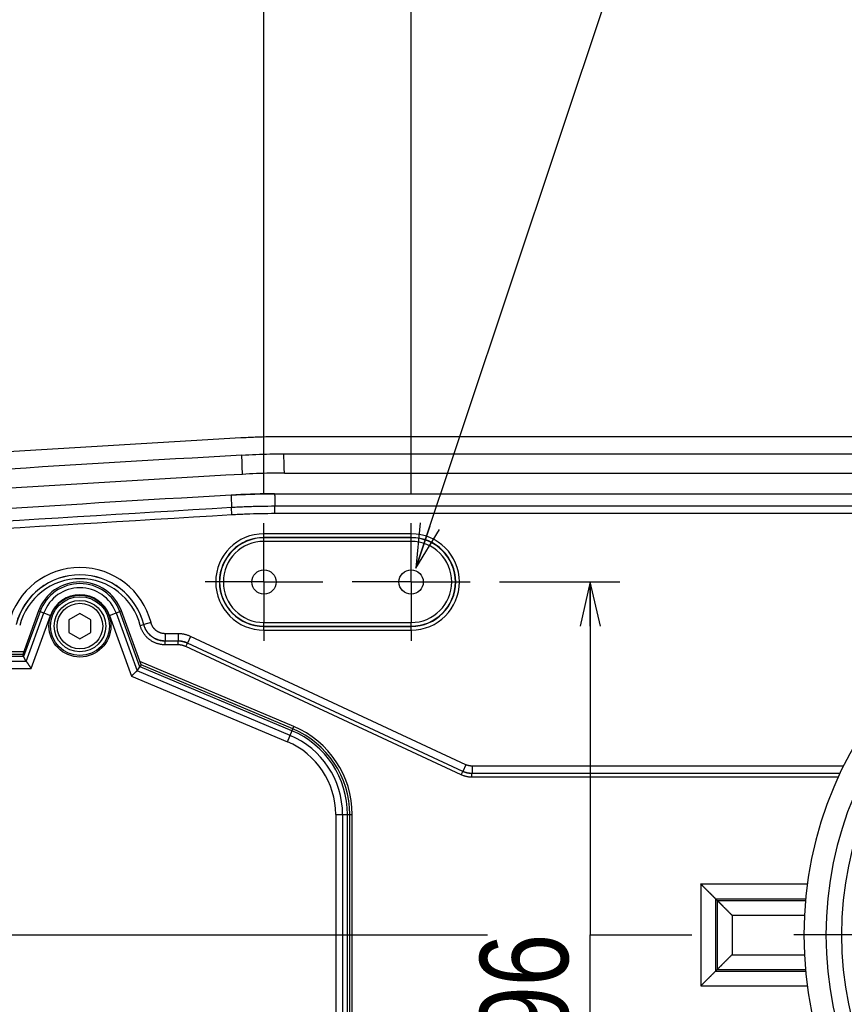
# Model space of a CAD drawing. Extents: x 0 to 3364, y 0 to 2376.
# Tile 17 of 83: x 1078 to 1191, y 446 to 580. Entities that reach past the tile are written whole.
import ezdxf

# ---------------------------------------------------------------- set-up
doc = ezdxf.new("R2010")
doc.units = 0
doc.header["$LTSCALE"] = 185.02
doc.linetypes.add('CENTER', pattern=[0.6, 0.375, -0.075, 0.075, -0.075])
doc.layers.get('0').update_dxf_attribs({"linetype": 'CONTINUOUS'})
doc.layers.add('95_ALL_DIM', color=7, linetype='CONTINUOUS')
doc.layers.add('DEFAULT_1', color=7, linetype='CENTER')
doc.styles.get("Standard").update_dxf_attribs({"font": 'txt', "width": 0.8})
doc.dimstyles.new('DIMSTYLE_1', dxfattribs={"dimtxt": 12, "dimasz": 6, "dimexe": 0.18, "dimexo": 0.0625, "dimgap": 0.09, "dimtad": 1, "dimdec": 3, "dimtxsty": 'STANDARD', "dimblk": 'OPEN', "dimblk1": 'OPEN', "dimblk2": 'OPEN', "dimcen": 0.09, "dimazin": 3, "dimtp": 0.5, "dimtm": 0.5, "dimtfac": 1, "dimtdec": 3, "dimtofl": 0, "dimtmove": 0, "dimatfit": 3, "dimtolj": 1})
doc.dimstyles.new('DIMSTYLE_16', dxfattribs={"dimtxt": 12, "dimasz": 6, "dimexe": 0.18, "dimexo": 0.0625, "dimgap": 0.09, "dimtad": 1, "dimtih": 1, "dimtoh": 1, "dimdec": 3, "dimtxsty": 'STANDARD', "dimblk": 'OPEN', "dimblk1": 'OPEN', "dimblk2": 'OPEN', "dimcen": 0.09, "dimazin": 3, "dimtp": 0.1, "dimtm": 0.1, "dimtfac": 1, "dimtdec": 3, "dimtofl": 0, "dimtmove": 0, "dimatfit": 3, "dimtolj": 1})
doc.dimstyles.new('DIMSTYLE_3', dxfattribs={"dimtxt": 12, "dimasz": 6, "dimexe": 0.18, "dimexo": 0.0625, "dimgap": 0.09, "dimtad": 1, "dimdec": 3, "dimtxsty": 'STANDARD', "dimblk": 'OPEN', "dimblk1": 'OPEN', "dimblk2": 'OPEN', "dimcen": 0.09, "dimazin": 3, "dimtp": 0.2, "dimtm": 0.2, "dimtfac": 1, "dimtdec": 3, "dimtofl": 0, "dimtmove": 0, "dimatfit": 3, "dimtolj": 1})
doc.dimstyles.new('DIMSTYLE_4', dxfattribs={"dimtxt": 12, "dimasz": 6, "dimexe": 0.18, "dimexo": 0.0625, "dimgap": 0.09, "dimtad": 1, "dimdec": 3, "dimtxsty": 'STANDARD', "dimblk": 'OPEN', "dimblk1": 'OPEN', "dimblk2": 'OPEN', "dimcen": 0.09, "dimazin": 3, "dimtp": 0.3, "dimtm": 0.3, "dimtfac": 1, "dimtdec": 3, "dimtofl": 0, "dimtmove": 0, "dimatfit": 3, "dimtolj": 1})

# ---------------------------------------------------------------- blocks, each defined once
blk = doc.blocks.new('_OPEN')
at = {"color": 0, "linetype": 'BYBLOCK'}
for p, q in [((0, 0), (-1, 0.233)), ((-1, -0.233), (0, 0)), ((-1, 0), (0, 0))]:
    blk.add_line(p, q, dxfattribs=at)
blk = doc.blocks.new('*D29')
at = {"layer": '95_ALL_DIM', "color": 2, "linetype": 'CONTINUOUS'}
for p, q in [((1143.68, 503.79), (1160.03, 503.79)), ((1156.03, 503.79), (1156.03, 455.79)), ((1156.03, 407.79), (1156.03, 455.79)), ((1143.68, 407.79), (1160.03, 407.79))]:
    blk.add_line(p, q, dxfattribs=at)
at = {"layer": '95_ALL_DIM', "color": 2, "linetype": 'CONTINUOUS', "xscale": 6, "yscale": 6, "zscale": 6}
for p, rotation in [((1156.03, 503.79), 90), ((1156.03, 407.79), 270)]:
    blk.add_blockref('_OPEN', p, dxfattribs=dict(at, rotation=rotation))
at = {"layer": '95_ALL_DIM', "color": 2, "linetype": 'CONTINUOUS', "width": 0.8}
blk.add_text('96', height=12, rotation=90, dxfattribs=at).set_placement((1153.03, 441.68))
blk = doc.blocks.new('*D30')
at = {"layer": '95_ALL_DIM', "color": 2, "linetype": 'CONTINUOUS'}
for p, q in [((961.68, 495.79), (961.68, 644.29)), ((1111.68, 515.79), (1111.68, 644.29)), ((961.68, 640.29), (1036.68, 640.29)), ((1111.68, 640.29), (1036.68, 640.29))]:
    blk.add_line(p, q, dxfattribs=at)
at = {"layer": '95_ALL_DIM', "color": 2, "linetype": 'CONTINUOUS', "xscale": 6, "yscale": 6, "zscale": 6, "rotation": 180}
blk.add_blockref('_OPEN', (961.68, 640.29), dxfattribs=at)
at = {"layer": '95_ALL_DIM', "color": 2, "linetype": 'CONTINUOUS', "xscale": 6, "yscale": 6, "zscale": 6}
blk.add_blockref('_OPEN', (1111.68, 640.29), dxfattribs=at)
at = {"layer": '95_ALL_DIM', "color": 2, "linetype": 'CONTINUOUS', "width": 0.8}
blk.add_text('150', height=12, dxfattribs=at).set_placement((1026.81, 643.29))
blk = doc.blocks.new('*D31')
at = {"layer": '95_ALL_DIM', "color": 2, "linetype": 'CONTINUOUS'}
for p, q in [((1111.68, 515.79), (1111.68, 644.29)), ((1131.68, 515.79), (1131.68, 644.29)), ((1111.68, 640.29), (1091.68, 640.29)), ((1091.68, 640.29), (1121.68, 640.29)), ((1151.68, 640.29), (1121.68, 640.29)), ((1131.68, 640.29), (1151.68, 640.29))]:
    blk.add_line(p, q, dxfattribs=at)
at = {"layer": '95_ALL_DIM', "color": 2, "linetype": 'CONTINUOUS', "xscale": 6, "yscale": 6, "zscale": 6}
blk.add_blockref('_OPEN', (1111.68, 640.29), dxfattribs=at)
at = {"layer": '95_ALL_DIM', "color": 2, "linetype": 'CONTINUOUS', "xscale": 6, "yscale": 6, "zscale": 6, "rotation": 180}
blk.add_blockref('_OPEN', (1131.68, 640.29), dxfattribs=at)
at = {"layer": '95_ALL_DIM', "color": 2, "linetype": 'CONTINUOUS', "width": 0.8}
blk.add_text('20', height=12, dxfattribs=at).set_placement((1112.36, 643.29))
blk = doc.blocks.new('*D50')
at = {"layer": '95_ALL_DIM', "color": 2, "linetype": 'CONTINUOUS'}
for p, q in [((1132.32, 505.69), (1163.93, 600.29)), ((1163.93, 600.29), (1171.93, 600.29)), ((1171.93, 600.29), (1320.73, 600.29))]:
    blk.add_line(p, q, dxfattribs=at)
at = {"layer": '95_ALL_DIM', "color": 2, "linetype": 'CONTINUOUS', "xscale": 6, "yscale": 6, "zscale": 6, "rotation": 251.520214}
blk.add_blockref('_OPEN', (1132.32, 505.69), dxfattribs=at)
at = {"layer": '95_ALL_DIM', "color": 2, "linetype": 'CONTINUOUS', "width": 0.8}
for s, p in [(' depth 10', (1222.33, 603.29)), ('4-M', (1183.93, 603.29)), ('4', (1212.73, 603.29))]:
    blk.add_text(s, height=12, dxfattribs=at).set_placement(p)

msp = doc.modelspace()

# ---------------------------------------------------------------- linework, layer by layer
at = {"color": 7, "linetype": 'CONTINUOUS'}
for p, q in [((1226.8749, 523.5422), (1114.3837, 523.5422)), ((1114.3844, 521.2132), (1231.6767, 521.2132)), ((1114.461, 518.5928), (1231.4159, 518.5928)), ((1113.1345, 515.7855), (1228.1459, 515.7855)), ((1107.3331, 512.9078), (1107.274, 513.9055)), ((1113.185, 513.081), (1113.185, 514.0804)), ((1227.9607, 514.0804), (1113.185, 514.0804)), ((1227.9607, 513.081), (1113.185, 513.081)), ((1111.6839, 509.3099), (1111.6839, 510.3455)), ((1131.6839, 510.3455), (1111.6839, 510.3455)), ((1131.6839, 509.3099), (1131.6839, 510.3455)), ((1131.6839, 509.8458), (1111.6839, 509.8458)), ((1131.6839, 509.8096), (1111.6839, 509.8096)), ((1131.6839, 509.3099), (1111.6839, 509.3099)), ((1081.0457, 499.8449), (1078.9004, 493.9507)), ((1081.2579, 499.7677), (1079.0306, 493.6482)), ((1079.3852, 492.9983), (1081.7799, 499.5777)), ((1081.0457, 499.8449), (1082.6772, 499.2511)), ((1086.6839, 499.5128), (1085.1943, 498.6528)), ((1088.1735, 498.6528), (1086.6839, 499.5128)), ((1090.6906, 499.2511), (1092.322, 499.8449)), ((1091.5879, 499.5777), (1094.447, 491.7221)), ((1094.8422, 492.2608), (1092.1099, 499.7677)), ((1094.9848, 492.529), (1092.322, 499.8449)), ((1080.0534, 492.0423), (1082.6772, 499.2511)), ((1085.1943, 498.6528), (1085.1943, 496.9328)), ((1088.1735, 496.9328), (1088.1735, 498.6528)), ((1090.6906, 499.2511), (1093.6928, 491.0027)), ((1096.3388, 498.262), (1095.3706, 498.0144)), ((1111.6839, 497.2401), (1111.6839, 498.2756)), ((1111.6839, 498.2756), (1131.6839, 498.2756)), ((1131.6839, 497.2401), (1131.6839, 498.2756)), ((1085.1943, 496.9328), (1086.6839, 496.0728)), ((1086.6839, 496.0728), (1088.1735, 496.9328)), ((1094.8704, 497.8755), (1095.3547, 497.9987)), ((1098.2753, 496.7585), (1098.2753, 495.7591)), ((1100.0279, 496.7585), (1098.2753, 496.7585)), ((1100.0279, 496.7585), (1100.0279, 495.7591)), ((1111.6839, 497.7759), (1131.6839, 497.7759)), ((1111.6839, 497.7398), (1131.6839, 497.7398)), ((1111.6839, 497.2401), (1131.6839, 497.2401)), ((1098.2603, 495.2401), (1098.2603, 495.7398)), ((1100.0236, 495.7398), (1098.2603, 495.7398)), ((1100.0279, 495.7591), (1098.2753, 495.7591)), ((1100.0236, 495.7398), (1100.0279, 495.7591)), ((1100.0236, 495.2401), (1100.0236, 495.7398)), ((1101.0795, 495.006), (1101.2907, 495.4589)), ((1101.2907, 495.4589), (1101.295, 495.4782)), ((1138.687, 478.0207), (1101.2907, 495.4589)), ((1101.7173, 496.3839), (1101.295, 495.4782)), ((1138.6913, 478.04), (1101.295, 495.4782)), ((1139.1136, 478.9457), (1101.7173, 496.3839)), ((1079.0249, 494.2928), (978.4693, 494.2928)), ((1100.0236, 495.2401), (1098.2603, 495.2401)), ((1138.4758, 477.5678), (1101.0795, 495.006)), ((1079.3954, 492.982), (977.3248, 492.982)), ((1079.0268, 493.6551), (977.6315, 493.6551)), ((1078.9001, 493.9498), (977.8169, 493.9498)), ((1078.9001, 493.9498), (1078.9004, 493.9507)), ((1079.3852, 492.9983), (1079.0306, 493.6482)), ((1115.737, 484.1454), (1094.8252, 492.9675)), ((978.7862, 492.0423), (1080.0534, 492.0423)), ((1115.2275, 482.9376), (1094.4356, 491.7092)), ((1094.447, 491.7221), (1094.8422, 492.2608)), ((1115.4891, 483.5579), (1094.8463, 492.2665)), ((1094.9852, 492.5278), (1094.9848, 492.529)), ((1115.6037, 483.8294), (1094.9852, 492.5278)), ((1093.6928, 491.0027), (1114.8622, 482.0718)), ((1114.8622, 482.0718), (1115.737, 484.1454)), ((1138.4758, 477.5678), (1138.687, 478.0207)), ((1138.6913, 478.04), (1138.687, 478.0207)), ((1139.1136, 478.9457), (1138.6913, 478.04)), ((1139.9584, 478.7585), (1139.9584, 477.7591)), ((1190.4324, 478.7585), (1139.9584, 478.7585)), ((1139.9584, 477.7591), (1139.9541, 477.7398)), ((1139.9541, 477.2401), (1139.9541, 477.7398)), ((1189.9409, 477.7398), (1139.9541, 477.7398)), ((1189.7095, 477.2401), (1139.9541, 477.2401)), ((1189.9499, 477.7591), (1139.9584, 477.7591)), ((1121.4334, 472.1676), (1121.4334, 439.4179)), ((1121.4334, 472.1676), (1123.6839, 472.1676)), ((1122.3731, 472.1676), (1122.3731, 439.4179)), ((1123.0462, 439.4179), (1123.0462, 472.1676)), ((1123.3409, 439.4179), (1123.3409, 472.1676)), ((1123.6839, 439.4179), (1123.6839, 472.1676)), ((1171.0375, 462.7241), (1171.0375, 448.8614)), ((1171.0375, 462.7241), (1185.5119, 462.7241)), ((1173.0363, 460.7254), (1173.0363, 450.8602)), ((1173.0363, 460.7254), (1173.2856, 460.476)), ((1173.0363, 460.7254), (1185.2811, 460.7254)), ((1173.2856, 460.476), (1173.2856, 451.1095)), ((1173.2856, 460.476), (1185.2574, 460.476)), ((1175.2844, 458.4773), (1175.2844, 453.1083)), ((1175.2844, 458.4773), (1185.1146, 458.4773)), ((1175.2844, 453.1083), (1185.1146, 453.1083)), ((1173.0363, 450.8602), (1173.2856, 451.1095)), ((1173.0363, 450.8602), (1185.2811, 450.8602)), ((1173.2856, 451.1095), (1185.2574, 451.1095)), ((1171.0375, 448.8614), (1185.5119, 448.8614))]:
    msp.add_line(p, q, dxfattribs=at)
msp.add_lwpolyline([(1113.1345, 515.7857), (1112.4887, 515.7836), (1111.8282, 515.7771), (1111.1678, 515.7663), (1110.5074, 515.7511), (1109.8472, 515.7316), (1109.1871, 515.7077), (1108.5272, 515.6794), (1107.8674, 515.6468), (1107.224, 515.6107)], dxfattribs=at)
for centre, radius in [((1111.6839, 503.7928), 1.65), ((1131.6839, 503.7928), 1.65), ((1236.6839, 455.7928), 46.4889), ((1086.6839, 497.7928), 4.2096), ((1086.6839, 497.7928), 4), ((1086.6839, 497.7928), 3.5), ((1086.6839, 497.7928), 3.1)]:
    msp.add_circle(centre, radius, dxfattribs=at)
for centre, radius, start, end in [((1692.6829, -9464.5111), 10004.9494, 93.34706644, 94.17571203), ((1692.6829, -9464.5111), 10002.6204, 93.34707035, 94.17569369), ((1692.6829, -9464.5111), 10000, 93.3475133, 94.17399979), ((1698.6295, -9466.8788), 9999.9928, 93.39048446, 94.21502893), ((1698.6295, -9466.8788), 9998.2877, 93.39077656, 93.87157383), ((1698.6295, -9466.8788), 9997.2883, 93.39077655, 93.87157383), ((1111.6839, 503.7928), 6.5527, 90, 270), ((1131.6839, 503.7928), 6.5527, 270, 90), ((1111.6839, 503.7928), 6.053, 90, 270), ((1111.6839, 503.7928), 6.0169, 90, 270), ((1111.6839, 503.7928), 5.5172, 90, 270), ((1131.6839, 503.7928), 6.053, 270, 90), ((1131.6839, 503.7928), 6.0169, 270, 90), ((1131.6839, 503.7928), 5.5172, 270, 90), ((1236.6839, 455.7928), 51.6394, 90, 270), ((1086.6839, 495.7928), 9.9657, 14.345757, 165.654243), ((1086.6839, 495.7928), 8.9663, 14.345775, 165.654225), ((1086.6839, 495.7928), 8.947, 14.273952, 165.726048), ((1086.6839, 495.7928), 8.4473, 14.273934, 165.726066), ((1086.6839, 497.7928), 6, 20, 160), ((1086.6839, 497.7928), 5.7743, 20, 160), ((1236.6839, 455.7928), 48.6394, 90, 270), ((1086.6839, 497.7928), 5.2187, 20, 160), ((1086.6839, 497.7928), 4.2639, 20, 160), ((1110.6839, 472.1676), 12.3624, 0, 67.126335), ((1110.6839, 472.1676), 12.657, 0, 67.126335), ((1110.6839, 472.1676), 13, 0, 67.126335), ((1110.6839, 472.1676), 10.7495, 0, 67.126335), ((1110.6839, 472.1676), 11.6892, 0, 67.126335)]:
    msp.add_arc(centre, radius, start, end, dxfattribs=at)
for points, knots in [([(1114.3837, 523.5422), (1113.7355, 523.5422), (1112.439, 523.5295), (1110.495, 523.4728), (1109.1999, 523.4097), (1108.5528, 523.3718)], [0, 0, 0, 0, 0.33333457, 0.66666554, 1, 1, 1, 1]), ([(1108.6881, 521.0467), (1109.3203, 521.0837), (1110.5854, 521.1453), (1112.4846, 521.2008), (1113.7511, 521.2132), (1114.3844, 521.2132)], [0, 0, 0, 0, 0.33333453, 0.6666655, 1, 1, 1, 1]), ([(1108.7639, 518.4263), (1108.7555, 518.7175), (1108.7386, 519.2998), (1108.7134, 520.1733), (1108.6965, 520.7556), (1108.6881, 521.0467)], [0, 0, 0, 0, 0.33334816, 0.66668149, 1, 1, 1, 1]), ([(1114.461, 518.5928), (1114.4525, 518.8839), (1114.4355, 519.4663), (1114.4099, 520.3397), (1114.3929, 520.922), (1114.3844, 521.2132)], [0, 0, 0, 0, 0.33334816, 0.66668149, 1, 1, 1, 1]), ([(1114.461, 518.5928), (1113.8276, 518.5928), (1112.5609, 518.5804), (1110.6615, 518.5249), (1109.3962, 518.4633), (1108.7639, 518.4263)], [0, 0, 0, 0, 0.33333449, 0.66666544, 1, 1, 1, 1]), ([(1107.224, 515.6106), (1107.88, 515.6495), (1109.1927, 515.7143), (1111.1632, 515.7726), (1112.4774, 515.7855), (1113.1345, 515.7855)], [0, 0, 0, 0, 0.33334772, 0.6666521, 1, 1, 1, 1]), ([(1107.224, 515.6106), (1107.2296, 515.4212), (1107.2407, 515.0422), (1107.2573, 514.4739), (1107.2684, 514.0949), (1107.274, 513.9055)], [0, 0, 0, 0, 0.3333241, 0.66665744, 1, 1, 1, 1]), ([(1113.1345, 515.7855), (1113.1401, 515.5961), (1113.1513, 515.2172), (1113.1681, 514.6488), (1113.1793, 514.2699), (1113.185, 514.0804)], [0, 0, 0, 0, 0.33332411, 0.66665744, 1, 1, 1, 1]), ([(1113.185, 514.0804), (1112.5278, 514.0804), (1111.2135, 514.0675), (1109.2428, 514.0091), (1107.93, 513.9443), (1107.274, 513.9055)], [0, 0, 0, 0, 0.33334781, 0.66665235, 1, 1, 1, 1]), ([(1113.185, 513.081), (1112.5343, 513.081), (1111.2332, 513.0682), (1109.2822, 513.0105), (1107.9826, 512.9463), (1107.3331, 512.9078)], [0, 0, 0, 0, 0.33334773, 0.66665254, 1, 1, 1, 1]), ([(1098.2753, 496.7585), (1098.2386, 496.7585), (1098.1653, 496.7605), (1098.0556, 496.7695), (1097.9466, 496.7846), (1097.8386, 496.8057), (1097.732, 496.8326), (1097.627, 496.8654), (1097.5239, 496.9039), (1097.4231, 496.948), (1097.325, 496.9976), (1097.2296, 497.0525), (1097.1375, 497.1126), (1097.0488, 497.1776), (1096.9638, 497.2474), (1096.8828, 497.3218), (1096.806, 497.4005), (1096.7336, 497.4834), (1096.6659, 497.5701), (1096.6031, 497.6604), (1096.5453, 497.754), (1096.4928, 497.8507), (1096.4456, 497.9501), (1096.404, 498.0519), (1096.368, 498.1559), (1096.3479, 498.2265), (1096.3388, 498.262)], [0, 0, 0, 0, 0.04167718, 0.08335437, 0.12502861, 0.16669992, 0.20836856, 0.25003483, 0.29169899, 0.33336133, 0.37502222, 0.416682, 0.45834104, 0.49999971, 0.54165839, 0.58331743, 0.62497722, 0.66663811, 0.70830046, 0.74996462, 0.7916309, 0.83329955, 0.87497086, 0.91664511, 0.9583223, 1, 1, 1, 1]), ([(1098.2603, 495.2401), (1098.1988, 495.2401), (1098.0757, 495.2433), (1097.8914, 495.2579), (1097.7079, 495.2823), (1097.5259, 495.3163), (1097.346, 495.3599), (1097.1688, 495.413), (1096.9946, 495.4753), (1096.8239, 495.5467), (1096.6573, 495.6271), (1096.4951, 495.7161), (1096.3379, 495.8136), (1096.1861, 495.9192), (1096.04, 496.0328), (1095.9002, 496.1539), (1095.767, 496.2822), (1095.6407, 496.4174), (1095.5217, 496.5591), (1095.4104, 496.7069), (1095.3071, 496.8603), (1095.212, 497.019), (1095.1254, 497.1826), (1095.0475, 497.3506), (1094.9787, 497.5224), (1094.9191, 497.6974), (1094.8856, 497.8159), (1094.8704, 497.8755)], [0, 0, 0, 0, 0.0399011, 0.07989425, 0.11993342, 0.15997716, 0.19999255, 0.23998993, 0.27999234, 0.32000021, 0.36000402, 0.40000281, 0.44000054, 0.47999885, 0.51999733, 0.55999564, 0.59999337, 0.63999211, 0.67999583, 0.72000375, 0.76000634, 0.8000037, 0.84001864, 0.88006208, 0.92010183, 0.96009646, 1, 1, 1, 1]), ([(1095.3547, 497.9987), (1095.3573, 498.0013), (1095.3626, 498.0065), (1095.368, 498.0118), (1095.3706, 498.0144)], [0, 0, 0, 0, 0.50009507, 1, 1, 1, 1]), ([(1098.2603, 495.7398), (1098.2076, 495.7398), (1098.102, 495.7425), (1097.944, 495.755), (1097.7867, 495.7759), (1097.6307, 495.8051), (1097.4766, 495.8424), (1097.3246, 495.8878), (1097.1753, 495.9412), (1097.029, 496.0024), (1096.8862, 496.0713), (1096.7472, 496.1476), (1096.6124, 496.2312), (1096.4823, 496.3217), (1096.3571, 496.4191), (1096.2372, 496.5229), (1096.123, 496.6329), (1096.0148, 496.7487), (1095.9128, 496.8702), (1095.8174, 496.9969), (1095.7289, 497.1284), (1095.6474, 497.2645), (1095.5732, 497.4047), (1095.5065, 497.5487), (1095.4475, 497.696), (1095.3964, 497.846), (1095.3677, 497.9476), (1095.3547, 497.9987)], [0, 0, 0, 0, 0.03990628, 0.07990138, 0.119942, 0.15998656, 0.20000223, 0.23999938, 0.28000112, 0.32000794, 0.36001036, 0.40000751, 0.4400034, 0.47999976, 0.51999625, 0.55999263, 0.59998854, 0.63998566, 0.67998802, 0.71999489, 0.75999684, 0.79999399, 0.84000923, 0.88005351, 0.92009474, 0.96009132, 1, 1, 1, 1]), ([(1098.2753, 495.7591), (1098.2203, 495.7591), (1098.1103, 495.7621), (1097.9459, 495.7758), (1097.7824, 495.7985), (1097.6204, 495.8301), (1097.4605, 495.8705), (1097.303, 495.9197), (1097.1484, 495.9775), (1096.9973, 496.0437), (1096.85, 496.1181), (1096.7071, 496.2005), (1096.5689, 496.2906), (1096.4358, 496.3881), (1096.3083, 496.4928), (1096.1868, 496.6044), (1096.0716, 496.7225), (1095.963, 496.8468), (1095.8614, 496.9768), (1095.7672, 497.1122), (1095.6805, 497.2526), (1095.6016, 497.3975), (1095.5309, 497.5466), (1095.4684, 497.6994), (1095.4145, 497.8553), (1095.3842, 497.9611), (1095.3706, 498.0144)], [0, 0, 0, 0, 0.04167407, 0.08334649, 0.12501744, 0.16668665, 0.20835434, 0.25002069, 0.29168582, 0.3333499, 0.37501314, 0.41667574, 0.45833792, 0.49999987, 0.54166183, 0.583324, 0.62498661, 0.66664985, 0.70831393, 0.74997906, 0.7916454, 0.8333131, 0.87498231, 0.91665327, 0.95832569, 1, 1, 1, 1]), ([(1101.7173, 496.3839), (1101.6589, 496.4112), (1101.5405, 496.4629), (1101.3594, 496.5319), (1101.1749, 496.592), (1100.9878, 496.6431), (1100.7985, 496.6851), (1100.6073, 496.7178), (1100.4148, 496.7413), (1100.2215, 496.7553), (1100.0924, 496.7585), (1100.0279, 496.7585)], [0, 0, 0, 0, 0.11093329, 0.22207022, 0.3332789, 0.44444748, 0.55556417, 0.66673508, 0.77794355, 0.8890749, 1, 1, 1, 1]), ([(1098.2603, 495.7398), (1098.2628, 495.743), (1098.2678, 495.7494), (1098.2728, 495.7559), (1098.2753, 495.7591)], [0, 0, 0, 0, 0.50010304, 1, 1, 1, 1]), ([(1101.2907, 495.4589), (1101.2413, 495.4819), (1101.1412, 495.5253), (1100.9878, 495.5821), (1100.8315, 495.6304), (1100.6728, 495.6701), (1100.5122, 495.7012), (1100.3502, 495.7234), (1100.1871, 495.7368), (1100.0781, 495.7398), (1100.0236, 495.7398)], [0, 0, 0, 0, 0.12500007, 0.25000112, 0.37500088, 0.49999982, 0.62499876, 0.74999852, 0.87499957, 1, 1, 1, 1]), ([(1101.295, 495.4782), (1101.2511, 495.4986), (1101.1624, 495.5374), (1101.0265, 495.5891), (1100.8882, 495.6342), (1100.7479, 495.6726), (1100.6059, 495.7041), (1100.4625, 495.7286), (1100.3181, 495.7462), (1100.1731, 495.7567), (1100.0762, 495.7591), (1100.0279, 495.7591)], [0, 0, 0, 0, 0.11093992, 0.22207606, 0.3332832, 0.44444971, 0.55556402, 0.66673256, 0.77793919, 0.88906946, 1, 1, 1, 1]), ([(1101.0795, 495.006), (1101.0383, 495.0252), (1100.9549, 495.0613), (1100.8271, 495.1087), (1100.6969, 495.1489), (1100.5646, 495.1821), (1100.4308, 495.2079), (1100.2957, 495.2265), (1100.1599, 495.2376), (1100.069, 495.2401), (1100.0236, 495.2401)], [0, 0, 0, 0, 0.12499332, 0.24999615, 0.37499763, 0.49999841, 0.62499947, 0.75000134, 0.87500453, 1, 1, 1, 1]), ([(1078.8994, 493.9457), (1078.899, 493.942), (1078.9003, 493.9297), (1078.9065, 493.9071), (1078.9189, 493.874), (1078.9372, 493.8322), (1078.9615, 493.7813), (1078.9919, 493.7212), (1079.0145, 493.6782), (1079.0268, 493.6551)], [0, 0, 0, 0, 0.03480969, 0.11266748, 0.22265356, 0.3658293, 0.54269508, 0.75393566, 1, 1, 1, 1]), ([(1079.0268, 493.6551), (1079.0277, 493.6536), (1079.0289, 493.6513), (1079.0302, 493.649), (1079.0306, 493.6482)], [0, 0, 0, 0, 0.66629631, 1, 1, 1, 1]), ([(1079.3954, 492.982), (1079.3942, 492.9838), (1079.3917, 492.9873), (1079.3883, 492.9928), (1079.3862, 492.9965), (1079.3852, 492.9983)], [0, 0, 0, 0, 0.33857856, 0.6717943, 1, 1, 1, 1]), ([(1079.3954, 492.982), (1079.4025, 492.9718), (1079.418, 492.9497), (1079.4428, 492.9142), (1079.4709, 492.8741), (1079.502, 492.8298), (1079.5356, 492.7818), (1079.5715, 492.7304), (1079.6095, 492.6762), (1079.6493, 492.6193), (1079.6907, 492.5602), (1079.7335, 492.4992), (1079.7773, 492.4365), (1079.8221, 492.3725), (1079.8677, 492.3075), (1079.9138, 492.2417), (1079.9602, 492.1754), (1080.0068, 492.1089), (1080.0378, 492.0645), (1080.0534, 492.0423)], [0, 0, 0, 0, 0.03249957, 0.07044979, 0.11331977, 0.16061101, 0.21185838, 0.26662833, 0.32451706, 0.38514605, 0.44815858, 0.51321636, 0.57999631, 0.64818749, 0.71748836, 0.78760573, 0.85825183, 0.92914328, 1, 1, 1, 1]), ([(1094.4356, 491.7092), (1094.4286, 491.7025), (1094.4133, 491.688), (1094.3887, 491.6646), (1094.3609, 491.6381), (1094.33, 491.6087), (1094.2962, 491.5766), (1094.2597, 491.5419), (1094.2209, 491.505), (1094.1797, 491.4658), (1094.1366, 491.4248), (1094.0916, 491.382), (1094.0451, 491.3378), (1093.9972, 491.2922), (1093.9481, 491.2455), (1093.8981, 491.198), (1093.8473, 491.1497), (1093.7961, 491.101), (1093.7445, 491.0519), (1093.71, 491.0191), (1093.6928, 491.0027)], [0, 0, 0, 0, 0.02848296, 0.06163907, 0.09920713, 0.14091726, 0.18649269, 0.23565142, 0.28810752, 0.3435725, 0.40175628, 0.46236806, 0.52511702, 0.58971291, 0.65586655, 0.72329021, 0.79169796, 0.86080598, 0.93033289, 1, 1, 1, 1]), ([(1094.4356, 491.7092), (1094.437, 491.7106), (1094.4397, 491.7133), (1094.4436, 491.7176), (1094.4459, 491.7206), (1094.447, 491.7221)], [0, 0, 0, 0, 0.33722893, 0.67018098, 1, 1, 1, 1]), ([(1094.8463, 492.2665), (1094.8454, 492.2653), (1094.8441, 492.2633), (1094.8426, 492.2614), (1094.8422, 492.2608)], [0, 0, 0, 0, 0.66656922, 1, 1, 1, 1]), ([(1094.9864, 492.522), (1094.9868, 492.5171), (1094.9851, 492.5014), (1094.9753, 492.4737), (1094.956, 492.4347), (1094.9278, 492.3868), (1094.8905, 492.3295), (1094.862, 492.2886), (1094.8463, 492.2665)], [0, 0, 0, 0, 0.04962015, 0.15539869, 0.30201424, 0.49122208, 0.72376267, 1, 1, 1, 1]), ([(1139.9541, 477.7398), (1139.9057, 477.7398), (1139.8089, 477.7421), (1139.6639, 477.7527), (1139.5195, 477.7702), (1139.3761, 477.7948), (1139.2341, 477.8263), (1139.0938, 477.8646), (1138.9554, 477.9097), (1138.8196, 477.9614), (1138.7308, 478.0002), (1138.687, 478.0207)], [0, 0, 0, 0, 0.11093949, 0.22207549, 0.33328273, 0.44444952, 0.55556419, 0.66673302, 0.77793974, 0.88906987, 1, 1, 1, 1]), ([(1139.9584, 477.7591), (1139.9039, 477.7591), (1139.7948, 477.7621), (1139.6318, 477.7754), (1139.4697, 477.7977), (1139.3091, 477.8287), (1139.1504, 477.8685), (1138.9941, 477.9168), (1138.8407, 477.9736), (1138.7407, 478.0169), (1138.6913, 478.04)], [0, 0, 0, 0, 0.12499916, 0.25000002, 0.37500015, 0.49999979, 0.62499944, 0.74999957, 0.87500042, 1, 1, 1, 1]), ([(1139.9584, 478.7585), (1139.922, 478.7585), (1139.8493, 478.7604), (1139.7406, 478.7694), (1139.6326, 478.7842), (1139.5255, 478.8049), (1139.4197, 478.8314), (1139.3155, 478.8636), (1139.2133, 478.9015), (1139.1466, 478.9304), (1139.1136, 478.9457)], [0, 0, 0, 0, 0.12499309, 0.24999574, 0.37499732, 0.49999837, 0.62499969, 0.75000165, 0.87500467, 1, 1, 1, 1]), ([(1139.9541, 477.2401), (1139.8976, 477.2401), (1139.7847, 477.2428), (1139.6155, 477.2551), (1139.447, 477.2756), (1139.2798, 477.3043), (1139.1141, 477.341), (1138.9504, 477.3857), (1138.789, 477.4384), (1138.6305, 477.4987), (1138.527, 477.544), (1138.4758, 477.5678)], [0, 0, 0, 0, 0.11093337, 0.22207029, 0.33327892, 0.44444747, 0.55556415, 0.66673504, 0.77794346, 0.88907481, 1, 1, 1, 1]), ([(1173.0363, 460.7254), (1173.0347, 460.727), (1173.0304, 460.7313), (1173.0221, 460.7395), (1173.0106, 460.7511), (1172.9959, 460.7657), (1172.9783, 460.7834), (1172.9579, 460.8038), (1172.9349, 460.8268), (1172.9094, 460.8523), (1172.8816, 460.8801), (1172.8517, 460.91), (1172.8197, 460.942), (1172.7859, 460.9758), (1172.7503, 461.0113), (1172.7131, 461.0485), (1172.6744, 461.0873), (1172.6342, 461.1275), (1172.5927, 461.169), (1172.5499, 461.2118), (1172.506, 461.2557), (1172.4609, 461.3007), (1172.4149, 461.3468), (1172.3678, 461.3939), (1172.3199, 461.4418), (1172.2711, 461.4905), (1172.2216, 461.5401), (1172.1713, 461.5904), (1172.1204, 461.6413), (1172.0688, 461.6928), (1172.0167, 461.7449), (1171.9641, 461.7976), (1171.911, 461.8506), (1171.8575, 461.9041), (1171.8037, 461.958), (1171.7495, 462.0122), (1171.695, 462.0667), (1171.6403, 462.1213), (1171.5855, 462.1762), (1171.5305, 462.2312), (1171.4754, 462.2863), (1171.4203, 462.3414), (1171.3652, 462.3965), (1171.3101, 462.4516), (1171.2552, 462.5065), (1171.2004, 462.5612), (1171.1459, 462.6158), (1171.0916, 462.6701), (1171.0555, 462.7062), (1171.0375, 462.7241)], [0, 0, 0, 0, 0.00239885, 0.00654034, 0.01233901, 0.01970715, 0.02855642, 0.03879937, 0.05035063, 0.06312787, 0.07705249, 0.09205003, 0.10805047, 0.12498818, 0.14280192, 0.16143464, 0.18083322, 0.20094814, 0.22173334, 0.24314586, 0.26514544, 0.28769425, 0.31075661, 0.3342988, 0.35828881, 0.38269616, 0.40749168, 0.43264736, 0.45813619, 0.48393199, 0.51000929, 0.53634316, 0.56290912, 0.58968298, 0.61664089, 0.64375929, 0.6710146, 0.69838328, 0.72584174, 0.75336623, 0.7809328, 0.80851724, 0.83609501, 0.86364123, 0.89113059, 0.91853742, 0.94583563, 0.97299874, 1, 1, 1, 1]), ([(1173.2856, 460.476), (1173.2872, 460.4744), (1173.2916, 460.4701), (1173.2998, 460.4619), (1173.3113, 460.4503), (1173.326, 460.4357), (1173.3436, 460.418), (1173.3641, 460.3976), (1173.3871, 460.3746), (1173.4126, 460.3491), (1173.4404, 460.3213), (1173.4703, 460.2914), (1173.5022, 460.2594), (1173.536, 460.2256), (1173.5716, 460.1901), (1173.6088, 460.1529), (1173.6476, 460.1141), (1173.6877, 460.0739), (1173.7292, 460.0324), (1173.772, 459.9897), (1173.816, 459.9457), (1173.861, 459.9007), (1173.9071, 459.8546), (1173.9541, 459.8076), (1174.002, 459.7596), (1174.0508, 459.7109), (1174.1004, 459.6613), (1174.1506, 459.6111), (1174.2015, 459.5601), (1174.2531, 459.5086), (1174.3052, 459.4565), (1174.3578, 459.4039), (1174.4109, 459.3508), (1174.4644, 459.2973), (1174.5183, 459.2434), (1174.5725, 459.1892), (1174.6269, 459.1348), (1174.6816, 459.0801), (1174.7365, 459.0252), (1174.7915, 458.9702), (1174.8466, 458.9151), (1174.9017, 458.86), (1174.9568, 458.8049), (1175.0118, 458.7499), (1175.0667, 458.6949), (1175.1215, 458.6402), (1175.1761, 458.5856), (1175.2303, 458.5313), (1175.2664, 458.4953), (1175.2844, 458.4773)], [0, 0, 0, 0, 0.00239885, 0.00654034, 0.01233901, 0.01970715, 0.02855642, 0.03879937, 0.05035063, 0.06312787, 0.07705249, 0.09205003, 0.10805047, 0.12498818, 0.14280192, 0.16143464, 0.18083322, 0.20094814, 0.22173334, 0.24314586, 0.26514544, 0.28769425, 0.31075661, 0.3342988, 0.35828881, 0.38269616, 0.40749168, 0.43264736, 0.45813619, 0.48393199, 0.51000929, 0.53634316, 0.56290912, 0.58968298, 0.61664089, 0.64375929, 0.6710146, 0.69838328, 0.72584174, 0.75336623, 0.7809328, 0.80851724, 0.83609501, 0.86364123, 0.89113059, 0.91853742, 0.94583563, 0.97299874, 1, 1, 1, 1]), ([(1173.2856, 451.1095), (1173.2872, 451.1111), (1173.2916, 451.1154), (1173.2998, 451.1237), (1173.3113, 451.1352), (1173.326, 451.1499), (1173.3436, 451.1675), (1173.3641, 451.1879), (1173.3871, 451.2109), (1173.4126, 451.2364), (1173.4404, 451.2642), (1173.4703, 451.2941), (1173.5022, 451.3261), (1173.536, 451.3599), (1173.5716, 451.3955), (1173.6088, 451.4327), (1173.6476, 451.4714), (1173.6877, 451.5116), (1173.7292, 451.5531), (1173.772, 451.5959), (1173.816, 451.6398), (1173.861, 451.6849), (1173.9071, 451.7309), (1173.9541, 451.778), (1174.002, 451.8259), (1174.0508, 451.8747), (1174.1004, 451.9242), (1174.1506, 451.9745), (1174.2015, 452.0254), (1174.2531, 452.077), (1174.3052, 452.1291), (1174.3578, 452.1817), (1174.4109, 452.2348), (1174.4644, 452.2883), (1174.5183, 452.3421), (1174.5725, 452.3963), (1174.6269, 452.4508), (1174.6816, 452.5055), (1174.7365, 452.5603), (1174.7915, 452.6153), (1174.8466, 452.6704), (1174.9017, 452.7255), (1174.9568, 452.7806), (1175.0118, 452.8357), (1175.0667, 452.8906), (1175.1215, 452.9454), (1175.1761, 452.9999), (1175.2303, 453.0542), (1175.2664, 453.0903), (1175.2844, 453.1083)], [0, 0, 0, 0, 0.00239885, 0.00654034, 0.01233901, 0.01970715, 0.02855642, 0.03879937, 0.05035063, 0.06312787, 0.07705249, 0.09205003, 0.10805047, 0.12498818, 0.14280192, 0.16143464, 0.18083322, 0.20094814, 0.22173334, 0.24314586, 0.26514544, 0.28769425, 0.31075661, 0.3342988, 0.35828881, 0.38269616, 0.40749168, 0.43264736, 0.45813619, 0.48393199, 0.51000929, 0.53634316, 0.56290912, 0.58968298, 0.61664089, 0.64375929, 0.6710146, 0.69838328, 0.72584174, 0.75336623, 0.7809328, 0.80851724, 0.83609501, 0.86364123, 0.89113059, 0.91853742, 0.94583563, 0.97299874, 1, 1, 1, 1]), ([(1173.0363, 450.8602), (1173.0347, 450.8586), (1173.0304, 450.8542), (1173.0221, 450.846), (1173.0106, 450.8345), (1172.9959, 450.8198), (1172.9783, 450.8022), (1172.9579, 450.7817), (1172.9349, 450.7587), (1172.9094, 450.7332), (1172.8816, 450.7054), (1172.8517, 450.6755), (1172.8197, 450.6436), (1172.7859, 450.6098), (1172.7503, 450.5742), (1172.7131, 450.537), (1172.6744, 450.4982), (1172.6342, 450.4581), (1172.5927, 450.4166), (1172.5499, 450.3738), (1172.506, 450.3298), (1172.4609, 450.2848), (1172.4149, 450.2387), (1172.3678, 450.1917), (1172.3199, 450.1438), (1172.2711, 450.095), (1172.2216, 450.0454), (1172.1713, 449.9952), (1172.1204, 449.9443), (1172.0688, 449.8927), (1172.0167, 449.8406), (1171.9641, 449.788), (1171.911, 449.7349), (1171.8575, 449.6814), (1171.8037, 449.6275), (1171.7495, 449.5733), (1171.695, 449.5189), (1171.6403, 449.4642), (1171.5855, 449.4093), (1171.5305, 449.3543), (1171.4754, 449.2992), (1171.4203, 449.2441), (1171.3652, 449.189), (1171.3101, 449.134), (1171.2552, 449.0791), (1171.2004, 449.0243), (1171.1459, 448.9697), (1171.0916, 448.9155), (1171.0555, 448.8794), (1171.0375, 448.8614)], [0, 0, 0, 0, 0.00239885, 0.00654034, 0.01233901, 0.01970715, 0.02855642, 0.03879937, 0.05035063, 0.06312787, 0.07705249, 0.09205003, 0.10805047, 0.12498818, 0.14280192, 0.16143464, 0.18083322, 0.20094814, 0.22173334, 0.24314586, 0.26514544, 0.28769425, 0.31075661, 0.3342988, 0.35828881, 0.38269616, 0.40749168, 0.43264736, 0.45813619, 0.48393199, 0.51000929, 0.53634316, 0.56290912, 0.58968298, 0.61664089, 0.64375929, 0.6710146, 0.69838328, 0.72584174, 0.75336623, 0.7809328, 0.80851724, 0.83609501, 0.86364123, 0.89113059, 0.91853742, 0.94583563, 0.97299874, 1, 1, 1, 1])]:
    msp.add_open_spline(points, degree=3, knots=knots, dxfattribs=at)
for points in [[(1078.9001, 493.9498), (1078.8997, 493.9485), (1078.8995, 493.9471), (1078.8994, 493.9457)], [(1094.9852, 492.5278), (1094.9858, 492.5259), (1094.9862, 492.5239), (1094.9864, 492.522)]]:
    msp.add_open_spline(points, degree=3, dxfattribs=at)
at = {"layer": 'DEFAULT_1', "color": 7, "linetype": 'CENTER'}
for p, q in [((1111.6839, 510.3455), (1111.6839, 511.7928)), ((1131.6839, 510.3455), (1131.6839, 511.7928)), ((1111.6839, 503.7928), (1111.6839, 509.3099)), ((1131.6839, 503.7928), (1131.6839, 509.3099)), ((1111.6839, 503.7928), (1103.6839, 503.7928)), ((1111.6839, 503.7928), (1111.6839, 498.2756)), ((1111.6839, 503.7928), (1119.6839, 503.7928)), ((1131.6839, 503.7928), (1123.6839, 503.7928)), ((1131.6839, 503.7928), (1131.6839, 498.2756)), ((1131.6839, 503.7928), (1139.6839, 503.7928)), ((1111.6839, 497.2401), (1111.6839, 495.7927)), ((1131.6839, 497.2401), (1131.6839, 495.7927)), ((961.6839, 455.7928), (1183.6839, 455.7928)), ((1236.6839, 455.7928), (1183.6839, 455.7928))]:
    msp.add_line(p, q, dxfattribs=at)

# ---------------------------------------------------------------- dimensions: what is measured, and where the dimension line sits
at = {"layer": '95_ALL_DIM', "color": 2, "linetype": 'CONTINUOUS'}
for base, p1, p2, dimstyle, picture, middle in [((1111.6839, 640.2928), (961.6839, 495.7928), (1111.6839, 515.7928), 'DIMSTYLE_1', '*D30', (1041.2102, 649.2928)), ((1131.6839, 640.2928), (1111.6839, 515.7928), (1131.6839, 515.7928), 'DIMSTYLE_3', '*D31', (1121.9625, 649.2928))]:
    dim = msp.add_linear_dim(base=base, p1=p1, p2=p2, dimstyle=dimstyle, dxfattribs=at)
    dim.commit()
    dim.dimension.update_dxf_attribs({"geometry": picture, "text_midpoint": middle, "dimtype": 160})
dim = msp.add_diameter_dim_2p(p1=(1132.3178, 505.6896), p2=(1131.0499, 501.8959), text='4-M<> depth 10', dimstyle='DIMSTYLE_16', dxfattribs=at)
dim.commit()
dim.dimension.update_dxf_attribs({"geometry": '*D50', "text_midpoint": (1246.3345, 609.2928), "dimtype": 163})
dim = msp.add_linear_dim(base=(1156.0282, 407.7928), p1=(1143.6839, 503.7928), p2=(1143.6839, 407.7928), angle=270, dimstyle='DIMSTYLE_4', dxfattribs=at)
dim.commit()
dim.dimension.update_dxf_attribs({"geometry": '*D29', "text_midpoint": (1147.0282, 451.2812), "dimtype": 160})

doc.saveas('drawing.dxf')
